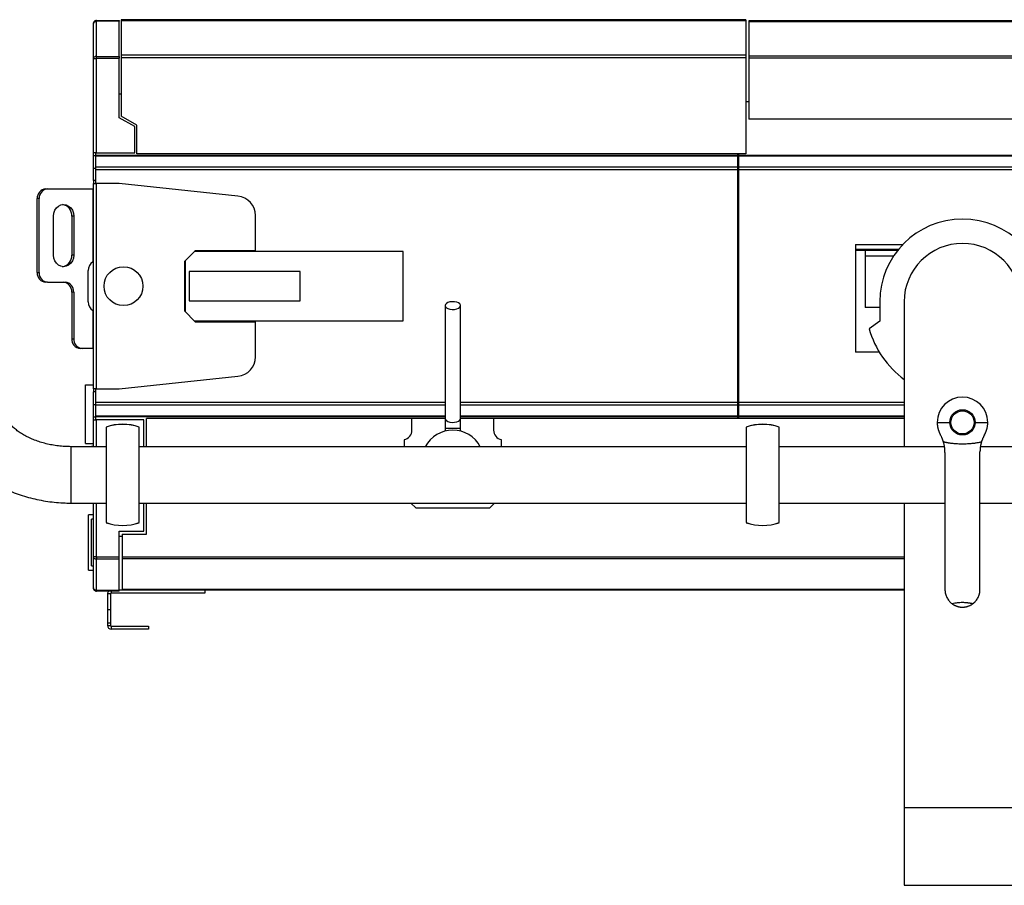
# Model space of a CAD drawing. Header units: millimetres. Extents: x 101 to 1818, y 136 to 1912.
# Tile 9 of 10: x 683 to 1189, y 1467 to 1912. Entities that reach past the tile are written whole.
import ezdxf

# ---------------------------------------------------------------- set-up
doc = ezdxf.new("R2010")
doc.units = ezdxf.units.MM

msp = doc.modelspace()

# ---------------------------------------------------------------- linework, layer by layer
at = {"color": 7, "linetype": 'Continuous', "lineweight": 25}
for p, q in [((720.71, 1891.6), (720.71, 1909.6)), ((722.31, 1910.76), (722.31, 1911.2)), ((722.31, 1911.2), (733.96, 1911.2)), ((733.96, 1910.76), (722.31, 1910.76)), ((722.31, 1892.71), (722.31, 1910.76)), ((733.96, 1911.2), (733.96, 1910.76)), ((733.96, 1892.71), (733.96, 1910.76)), ((1056.06, 1911.6), (734.96, 1911.6)), ((734.96, 1911.6), (734.96, 1911.05)), ((1056.06, 1911.05), (734.96, 1911.05)), ((734.96, 1911.05), (734.96, 1893.28)), ((1056.06, 1911.6), (1056.06, 1911.05)), ((1056.06, 1911.05), (1056.06, 1893.28)), ((1649.16, 1910.95), (1057.66, 1910.95)), ((1057.66, 1910.95), (1057.66, 1910.54)), ((1649.16, 1910.54), (1057.66, 1910.54)), ((1057.66, 1910.54), (1057.66, 1892.78)), ((1056.06, 1893.28), (734.96, 1893.28)), ((734.96, 1893.28), (734.96, 1891.94)), ((1056.06, 1893.28), (1056.06, 1891.94)), ((720.71, 1843.23), (720.71, 1891.6)), ((722.31, 1892.71), (733.96, 1892.71)), ((722.31, 1891.82), (722.31, 1892.71)), ((722.31, 1891.82), (733.96, 1891.82)), ((733.96, 1891.64), (722.31, 1891.64)), ((722.31, 1843.23), (722.31, 1891.64)), ((733.96, 1892.71), (733.96, 1891.82)), ((733.96, 1861.23), (733.96, 1891.64)), ((1056.06, 1891.94), (734.96, 1891.94)), ((734.96, 1891.94), (734.96, 1861.97)), ((1056.06, 1891.94), (1056.06, 1842.6)), ((1649.16, 1892.78), (1057.66, 1892.78)), ((1057.66, 1892.78), (1057.66, 1891.79)), ((1649.16, 1891.79), (1057.66, 1891.79)), ((1057.66, 1891.79), (1057.66, 1860.45)), ((734.96, 1873.4), (733.96, 1873.4)), ((1057.66, 1869.45), (1056.06, 1869.45)), ((741.96, 1856.61), (733.96, 1861.23)), ((742.96, 1857.35), (734.96, 1861.97)), ((1649.16, 1860.45), (1057.66, 1860.45)), ((741.96, 1843.23), (741.96, 1856.61)), ((742.96, 1842.6), (742.96, 1857.35)), ((722.31, 1843.23), (720.71, 1843.23)), ((720.71, 1841.73), (720.71, 1843.23)), ((721.96, 1841.76), (721.96, 1843.23)), ((722.31, 1843.23), (741.96, 1843.23)), ((1056.06, 1842.6), (742.96, 1842.6)), ((1051.96, 1841.76), (1051.96, 1842.6)), ((1052.46, 1841.76), (1052.46, 1842.6)), ((720.71, 1835.35), (720.71, 1841.73)), ((720.71, 1841.73), (721.96, 1841.73)), ((1051.96, 1841.76), (721.96, 1841.76)), ((721.96, 1841.51), (721.96, 1841.76)), ((721.96, 1835.35), (721.96, 1841.51)), ((1051.96, 1841.42), (721.96, 1841.42)), ((1051.96, 1841.42), (1051.96, 1841.76)), ((1051.96, 1835.8), (1051.96, 1841.42)), ((1662.46, 1841.76), (1052.46, 1841.76)), ((1052.46, 1841.42), (1052.46, 1841.76)), ((1662.46, 1841.42), (1052.46, 1841.42)), ((1052.46, 1835.8), (1052.46, 1841.42)), ((720.71, 1835.35), (721.96, 1835.35)), ((720.71, 1828.85), (720.71, 1835.35)), ((1051.96, 1835.8), (721.96, 1835.8)), ((721.96, 1828.85), (721.96, 1835.35)), ((1051.96, 1834.37), (721.96, 1834.37)), ((721.96, 1827.35), (721.96, 1834.37)), ((1051.96, 1834.37), (1051.96, 1835.8)), ((1051.96, 1714.83), (1051.96, 1834.37)), ((1662.46, 1835.8), (1052.46, 1835.8)), ((1052.46, 1834.37), (1052.46, 1835.8)), ((1662.46, 1834.37), (1052.46, 1834.37)), ((1052.46, 1714.83), (1052.46, 1834.37)), ((721.96, 1828.85), (720.71, 1828.85)), ((720.71, 1828.85), (720.71, 1827.35)), ((720.71, 1827.35), (722.31, 1827.35)), ((720.71, 1721.85), (720.71, 1827.35)), ((722.31, 1721.85), (722.31, 1827.35)), ((733.96, 1827.35), (722.31, 1827.35)), ((795, 1820.94), (733.96, 1827.35)), ((696.17, 1824.6), (697.17, 1824.6)), ((697.17, 1824.6), (720.46, 1824.6)), ((720.46, 1824.6), (720.46, 1787.09)), ((720.46, 1824.6), (720.66, 1824.6)), ((720.66, 1824.6), (720.66, 1787.5)), ((720.71, 1824.6), (720.66, 1824.6)), ((691.84, 1781.6), (691.84, 1819.6)), ((692.84, 1819.6), (691.84, 1819.6)), ((692.84, 1781.6), (692.84, 1819.6)), ((700.2, 1790.6), (700.2, 1810.6)), ((710.59, 1810.6), (709.59, 1810.6)), ((709.59, 1810.6), (709.59, 1790.6)), ((710.59, 1810.6), (710.59, 1790.6)), ((803.96, 1792.85), (803.96, 1810.99)), ((772.96, 1792.85), (767.46, 1787.35)), ((879.96, 1792.35), (772.46, 1792.35)), ((803.96, 1792.85), (772.96, 1792.85)), ((879.96, 1756.85), (879.96, 1792.35)), ((1112.46, 1796.1), (1112.46, 1793.6)), ((1112.46, 1796.1), (1136.86, 1796.1)), ((1112.46, 1793.6), (1134.64, 1793.6)), ((1112.46, 1793.6), (1112.46, 1793.2)), ((1112.46, 1793.2), (1112.46, 1740.6)), ((1112.46, 1793.2), (1134.31, 1793.2)), ((1117.46, 1793.1), (1117.46, 1790.2)), ((1117.46, 1793.1), (1134.23, 1793.1)), ((710.59, 1790.6), (709.59, 1790.6)), ((767.46, 1787.35), (767.46, 1761.85)), ((767.96, 1787.85), (767.96, 1761.35)), ((1117.46, 1790.2), (1117.46, 1763.6)), ((1117.46, 1790.2), (1132.11, 1790.2)), ((718.03, 1766.6), (718.03, 1782.6)), ((826.96, 1782.1), (769.96, 1782.1)), ((769.96, 1782.1), (769.96, 1767.1)), ((826.96, 1767.1), (826.96, 1782.1)), ((691.84, 1781.6), (692.84, 1781.6)), ((697.17, 1776.6), (696.17, 1776.6)), ((697.17, 1776.6), (706.26, 1776.6)), ((710.59, 1771.6), (709.59, 1771.6)), ((709.59, 1771.6), (709.59, 1747.6)), ((710.59, 1771.6), (710.59, 1747.6)), ((769.96, 1767.1), (826.96, 1767.1)), ((1124.96, 1766.6), (1124.96, 1756.6)), ((1137.46, 1766.6), (1137.46, 1692.1)), ((720.46, 1762.11), (720.46, 1742.6)), ((720.66, 1761.7), (720.66, 1742.6)), ((767.46, 1761.85), (772.96, 1756.35)), ((901.46, 1764.63), (901.46, 1706.6)), ((909.46, 1706.6), (909.46, 1764.63)), ((1124.96, 1763.6), (1117.46, 1763.6)), ((772.46, 1756.85), (879.96, 1756.85)), ((772.96, 1756.35), (803.96, 1756.35)), ((803.96, 1738.21), (803.96, 1756.35)), ((1124.96, 1756.6), (1119.42, 1752.73)), ((709.59, 1747.6), (710.59, 1747.6)), ((714.92, 1742.6), (713.92, 1742.6)), ((720.46, 1742.6), (714.92, 1742.6)), ((720.66, 1742.6), (720.46, 1742.6)), ((720.66, 1742.6), (720.71, 1742.6)), ((1124.75, 1740.6), (1112.46, 1740.6)), ((733.96, 1721.85), (795, 1728.27)), ((716.71, 1693.75), (716.71, 1723.95)), ((716.71, 1723.95), (720.71, 1723.95)), ((722.31, 1721.85), (720.71, 1721.85)), ((720.71, 1721.85), (720.71, 1720.35)), ((721.96, 1714.83), (721.96, 1721.85)), ((722.31, 1721.85), (733.96, 1721.85)), ((720.71, 1713.85), (720.71, 1720.35)), ((721.96, 1720.35), (720.71, 1720.35)), ((721.96, 1713.85), (721.96, 1720.35)), ((720.71, 1713.85), (721.96, 1713.85)), ((720.71, 1707.47), (720.71, 1713.85)), ((901.46, 1714.83), (721.96, 1714.83)), ((721.96, 1707.7), (721.96, 1713.85)), ((901.46, 1713.4), (721.96, 1713.4)), ((1051.96, 1714.83), (909.46, 1714.83)), ((1051.96, 1713.4), (909.46, 1713.4)), ((1051.96, 1713.4), (1051.96, 1714.83)), ((1051.96, 1707.79), (1051.96, 1713.4)), ((1052.46, 1713.4), (1052.46, 1714.83)), ((1137.46, 1714.83), (1052.46, 1714.83)), ((1052.46, 1707.79), (1052.46, 1713.4)), ((1137.46, 1713.4), (1052.46, 1713.4)), ((720.71, 1707.47), (721.96, 1707.47)), ((720.71, 1705.97), (720.71, 1707.47)), ((720.71, 1705.97), (722.31, 1705.97)), ((720.71, 1692.1), (720.71, 1705.97)), ((901.46, 1707.79), (721.96, 1707.79)), ((721.96, 1707.44), (721.96, 1707.7)), ((721.96, 1705.97), (721.96, 1707.44)), ((901.46, 1707.44), (721.96, 1707.44)), ((746.71, 1705.97), (722.31, 1705.97)), ((722.31, 1692.1), (722.31, 1705.97)), ((746.71, 1692.1), (746.71, 1705.97)), ((747.96, 1692.1), (747.96, 1706.6)), ((884.46, 1706.6), (747.96, 1706.6)), ((884.46, 1700.6), (884.46, 1706.6)), ((901.46, 1706.6), (884.46, 1706.6)), ((901.46, 1706.6), (901.46, 1701.6)), ((1051.96, 1707.79), (909.46, 1707.79)), ((1051.96, 1707.44), (909.46, 1707.44)), ((909.46, 1701.6), (909.46, 1706.6)), ((926.46, 1706.6), (909.46, 1706.6)), ((926.46, 1706.6), (926.46, 1700.6)), ((1137.46, 1706.6), (926.46, 1706.6)), ((1051.96, 1707.44), (1051.96, 1707.79)), ((1051.96, 1706.6), (1051.96, 1707.44)), ((1052.46, 1707.44), (1052.46, 1707.79)), ((1137.46, 1707.79), (1052.46, 1707.79)), ((1052.46, 1706.6), (1052.46, 1707.44)), ((1137.46, 1707.44), (1052.46, 1707.44)), ((727.26, 1702.15), (727.26, 1653.05)), ((744.26, 1653.05), (744.26, 1702.15)), ((901.46, 1701.6), (901.46, 1700.09)), ((901.46, 1701.6), (909.46, 1701.6)), ((909.46, 1700.09), (909.46, 1701.6)), ((1056.31, 1702.15), (1056.31, 1653.05)), ((1073.31, 1653.05), (1073.31, 1702.15)), ((1154.46, 1704.6), (1160.96, 1704.6)), ((1173.96, 1704.6), (1180.46, 1704.6)), ((880.46, 1695.7), (880.46, 1692.1)), ((930.46, 1692.1), (930.46, 1695.7)), ((727.26, 1692.1), (709.31, 1692.1)), ((709.31, 1663.1), (709.31, 1692.1)), ((716.71, 1693.75), (720.71, 1693.75)), ((720.71, 1692.15), (719.71, 1692.15)), ((719.71, 1692.1), (719.71, 1692.15)), ((1056.31, 1692.1), (744.26, 1692.1)), ((1158.21, 1692.1), (1073.31, 1692.1)), ((1439.46, 1692.1), (1176.67, 1692.1)), ((1158.46, 1689.15), (1158.46, 1618.6)), ((1176.46, 1618.6), (1176.46, 1689.41)), ((709.31, 1663.1), (727.26, 1663.1)), ((720.71, 1635.45), (720.71, 1663.1)), ((722.31, 1635.42), (722.31, 1663.1)), ((744.26, 1663.1), (1056.31, 1663.1)), ((746.71, 1648.6), (746.71, 1663.1)), ((747.96, 1647.1), (747.96, 1663.1)), ((883.96, 1663.1), (886.46, 1660.6)), ((886.46, 1660.6), (924.46, 1660.6)), ((924.46, 1660.6), (926.96, 1663.1)), ((1073.31, 1663.1), (1158.46, 1663.1)), ((1137.46, 1663.1), (1137.46, 1506.6)), ((1176.46, 1663.1), (1439.46, 1663.1)), ((720.71, 1657.05), (718.21, 1657.05)), ((718.21, 1642.85), (718.21, 1657.05)), ((720.71, 1654.85), (719.71, 1654.85)), ((719.71, 1642.85), (719.71, 1654.85)), ((733.96, 1648.6), (746.71, 1648.6)), ((733.96, 1635.42), (733.96, 1648.6)), ((733.96, 1646.1), (735.46, 1646.1)), ((735.46, 1647.1), (735.46, 1635.27)), ((735.46, 1647.1), (747.96, 1647.1)), ((718.21, 1628.65), (718.21, 1642.85)), ((719.71, 1630.85), (719.71, 1642.85)), ((720.71, 1619.45), (720.71, 1635.45)), ((722.31, 1635.42), (733.96, 1635.42)), ((733.96, 1635.23), (722.31, 1635.23)), ((722.31, 1635.23), (722.31, 1634.35)), ((733.96, 1634.35), (733.96, 1635.23)), ((735.46, 1635.27), (735.46, 1634.42)), ((1137.46, 1635.27), (735.46, 1635.27)), ((719.71, 1630.85), (720.71, 1630.85)), ((733.96, 1634.35), (722.31, 1634.35)), ((722.31, 1618.3), (722.31, 1634.35)), ((733.96, 1618.3), (733.96, 1634.35)), ((735.46, 1634.42), (735.46, 1618.65)), ((1137.46, 1634.42), (735.46, 1634.42)), ((718.21, 1628.65), (720.71, 1628.65)), ((722.31, 1618.3), (733.96, 1618.3)), ((722.31, 1618.3), (722.31, 1617.85)), ((733.96, 1617.85), (722.31, 1617.85)), ((729.46, 1616.4), (727.96, 1616.4)), ((727.96, 1616.4), (727.96, 1608.3)), ((729.46, 1616.4), (729.46, 1608.3)), ((729.86, 1617.85), (729.86, 1616.8)), ((777.96, 1616.8), (729.86, 1616.8)), ((733.96, 1617.85), (733.96, 1618.3)), ((735.46, 1618.3), (733.96, 1618.3)), ((735.46, 1618.65), (735.46, 1618.3)), ((1137.46, 1618.65), (735.46, 1618.65)), ((1137.46, 1618.3), (735.46, 1618.3)), ((777.96, 1618.3), (777.96, 1616.8)), ((729.46, 1608.3), (727.96, 1608.3)), ((727.96, 1608.3), (727.96, 1601.3)), ((729.46, 1608.3), (729.46, 1601.3)), ((729.46, 1601.3), (727.96, 1601.3)), ((727.96, 1601.3), (727.96, 1600.2)), ((727.96, 1600.2), (729.46, 1600.2)), ((729.46, 1601.3), (729.46, 1600.2)), ((729.86, 1599.8), (729.86, 1598.3)), ((729.86, 1599.8), (748.96, 1599.8)), ((748.96, 1599.8), (748.96, 1598.3)), ((748.96, 1598.3), (729.86, 1598.3)), ((1137.46, 1506.6), (1197.46, 1506.6)), ((1137.46, 1506.6), (1137.46, 1466.6)), ((1137.46, 1466.6), (1197.46, 1466.6))]:
    msp.add_line(p, q, dxfattribs=at)
at = {"color": 7, "linetype": 'Continuous', "lineweight": 25, "flags": 128}
for points in [[(700.2, 1810.6), (700.38, 1812.16), (700.9, 1813.6), (701.72, 1814.85), (702.8, 1815.8), (704.05, 1816.4), (705.4, 1816.6), (706.74, 1816.4), (707.99, 1815.8), (709.07, 1814.85), (709.9, 1813.6), (710.42, 1812.16), (710.59, 1810.6)], [(710.59, 1790.6), (710.42, 1789.05), (709.9, 1787.6), (709.07, 1786.36), (707.99, 1785.41), (706.74, 1784.81), (705.4, 1784.6), (704.05, 1784.81), (702.8, 1785.41), (701.72, 1786.36), (700.9, 1787.6), (700.38, 1789.05), (700.2, 1790.6)], [(901.46, 1764.63), (901.64, 1764.04), (902.15, 1763.5), (902.96, 1763.06), (904, 1762.76), (905.16, 1762.63), (906.35, 1762.68), (907.46, 1762.89), (908.39, 1763.27), (909.06, 1763.76), (909.41, 1764.33), (909.41, 1764.92), (909.06, 1765.49), (908.39, 1765.99), (907.46, 1766.36), (906.35, 1766.58), (905.16, 1766.62), (904, 1766.49), (902.96, 1766.19), (902.15, 1765.75), (901.64, 1765.22), (901.46, 1764.63)], [(901.46, 1706.6), (901.64, 1706.01), (902.15, 1705.48), (902.96, 1705.04), (904, 1704.74), (905.16, 1704.61), (906.35, 1704.65), (907.46, 1704.87), (908.39, 1705.24), (909.06, 1705.73), (909.41, 1706.3), (909.46, 1706.6)]]:
    msp.add_lwpolyline(points, dxfattribs=at)
at = {"color": 7, "linetype": 'Continuous', "lineweight": 25}
for centre, radius in [((736.16, 1774.6), 10), ((1167.46, 1704.6), 6.5), ((1167.46, 1704.6), 5.95)]:
    msp.add_circle(centre, radius, dxfattribs=at)
for centre, radius, start, end in [((696.53, 1819.92), 4.7, 94.4019, 183.8113), ((697.53, 1819.92), 4.7, 94.4019, 183.8113), ((793.96, 1810.99), 10, 0, 84), ((703.89, 1810.95), 5.71, 356.4742, 79.8847), ((1167.46, 1766.6), 42.5, 0, 180), ((1167.46, 1766.6), 30, 90, 180), ((1167.46, 1766.6), 30, 0, 90), ((703.89, 1790.25), 5.71, 280.1153, 3.5258), ((723.15, 1782.74), 5.11, 121.7006, 181.5558), ((696.53, 1781.29), 4.7, 176.1887, 265.5981), ((697.53, 1781.29), 4.7, 176.1887, 265.5981), ((704.9, 1771.92), 4.7, 356.1887, 85.5981), ((705.9, 1771.92), 4.7, 356.1887, 85.5981), ((723.15, 1766.46), 5.11, 178.4442, 238.2994), ((1167.46, 1766.6), 50, 196.1126, 233.1301), ((714.28, 1747.29), 4.7, 176.1887, 265.5981), ((715.28, 1747.29), 4.7, 176.1887, 265.5981), ((793.96, 1738.21), 10, 276, 0), ((1167.46, 1704.6), 13, 0, 180), ((735.76, 1677.6), 26, 70.9179, 109.0821), ((735.76, 1677.6), 25.98, 70.9032, 109.0968), ((1064.81, 1677.6), 26, 70.9179, 109.0821), ((1064.81, 1677.6), 25.98, 70.9032, 109.0968), ((879.46, 1700.6), 5, 281.537, 0), ((905.46, 1684.6), 16, 27.9532, 152.0468), ((931.46, 1700.6), 5, 180, 258.463), ((735.76, 1677.6), 25.98, 250.9032, 289.0968), ((735.76, 1677.6), 26, 250.9179, 289.0821), ((1064.81, 1677.6), 25.98, 250.9032, 289.0968), ((1064.81, 1677.6), 26, 250.9179, 289.0821), ((729.86, 1616.4), 1.9, 130.2566, 180), ((729.86, 1616.4), 0.4, 90, 180), ((729.86, 1600.2), 1.9, 180, 270), ((729.86, 1600.2), 0.4, 180, 270)]:
    msp.add_arc(centre, radius, start, end, dxfattribs=at)
for points, knots in [([(722.31, 1911.2), (722.1, 1911.2), (721.89, 1911.16), (721.5, 1911), (721.33, 1910.88), (721.03, 1910.59), (720.91, 1910.41), (720.75, 1910.02), (720.71, 1909.81), (720.71, 1909.6)], [0, 0, 0, 0, 0.25, 0.25, 0.5, 0.5, 0.75, 0.75, 1, 1, 1, 1]), ([(720.71, 1909.6), (720.71, 1909.75), (720.75, 1909.9), (720.91, 1910.18), (721.03, 1910.31), (721.33, 1910.52), (721.5, 1910.61), (721.89, 1910.73), (722.1, 1910.76), (722.31, 1910.76)], [0, 0, 0, 0, 0.25, 0.25, 0.5, 0.5, 0.75, 0.75, 1, 1, 1, 1]), ([(722.31, 1892.71), (722.1, 1892.71), (721.89, 1892.68), (721.5, 1892.57), (721.33, 1892.49), (721.03, 1892.29), (720.91, 1892.16), (720.75, 1891.89), (720.71, 1891.75), (720.71, 1891.6)], [0, 0, 0, 0, 0.25, 0.25, 0.5, 0.5, 0.75, 0.75, 1, 1, 1, 1]), ([(720.71, 1891.6), (720.71, 1891.61), (720.75, 1891.61), (720.91, 1891.61), (721.03, 1891.62), (721.33, 1891.62), (721.5, 1891.63), (721.89, 1891.63), (722.1, 1891.64), (722.31, 1891.64)], [0, 0, 0, 0, 0.25, 0.25, 0.5, 0.5, 0.75, 0.75, 1, 1, 1, 1]), ([(722.31, 1891.82), (722.22, 1891.83), (722.13, 1891.81), (722, 1891.72), (721.96, 1891.66), (721.96, 1891.6)], [0, 0, 0, 0, 0.5, 0.5, 1, 1, 1, 1]), ([(644.81, 1712.96), (644.82, 1712.18), (644.86, 1710.23), (645.19, 1707.11), (645.87, 1703.63), (646.85, 1700.2), (648.14, 1696.85), (649.72, 1693.57), (651.59, 1690.39), (653.75, 1687.32), (656.19, 1684.38), (658.9, 1681.57), (661.87, 1678.91), (665.08, 1676.42), (668.51, 1674.12), (672.16, 1672), (675.99, 1670.1), (679.99, 1668.41), (684.14, 1666.94), (688.4, 1665.7), (692.77, 1664.7), (697.21, 1663.93), (701.71, 1663.4), (705.75, 1663.14), (708.29, 1663.11), (709.31, 1663.1)], [0, 0, 0, 0, 0.028063, 0.070488, 0.112912, 0.155438, 0.198169, 0.241193, 0.284581, 0.32838, 0.372613, 0.417275, 0.462337, 0.507748, 0.553446, 0.599362, 0.645433, 0.691601, 0.737824, 0.784061, 0.830296, 0.876522, 0.922739, 0.968953, 1, 1, 1, 1]), ([(709.31, 1692.1), (708.76, 1692.11), (707.09, 1692.12), (704.33, 1692.29), (701.07, 1692.68), (697.89, 1693.26), (694.82, 1694.01), (691.89, 1694.93), (689.12, 1696.01), (686.55, 1697.21), (684.19, 1698.53), (682.06, 1699.95), (680.17, 1701.43), (678.53, 1702.96), (677.15, 1704.51), (676.02, 1706.07), (675.12, 1707.62), (674.46, 1709.16), (674.01, 1710.71), (673.83, 1711.97), (673.81, 1712.73), (673.81, 1712.96)], [0, 0, 0, 0, 0.0272, 0.081593, 0.135938, 0.190178, 0.24428, 0.298216, 0.351973, 0.405554, 0.458993, 0.512356, 0.565735, 0.619284, 0.673256, 0.728031, 0.784165, 0.842461, 0.904075, 0.970556, 1, 1, 1, 1]), ([(1154.46, 1704.6), (1154.46, 1704.5), (1154.46, 1704.3), (1154.47, 1703.99), (1154.49, 1703.68), (1154.52, 1703.37), (1154.55, 1703.07), (1154.59, 1702.76), (1154.64, 1702.45), (1154.69, 1702.14), (1154.76, 1701.84), (1154.83, 1701.53), (1154.91, 1701.23), (1154.99, 1700.93), (1155.08, 1700.62), (1155.18, 1700.33), (1155.29, 1700.03), (1155.41, 1699.73), (1155.53, 1699.44), (1155.66, 1699.15), (1155.79, 1698.86), (1155.94, 1698.57), (1156.04, 1698.39), (1156.09, 1698.3)], [0, 0, 0, 0, 0.044719, 0.089576, 0.134596, 0.179805, 0.225228, 0.27089, 0.316815, 0.363028, 0.409552, 0.45641, 0.503625, 0.551219, 0.599214, 0.64763, 0.696488, 0.745808, 0.79561, 0.845912, 0.896733, 0.94809, 1, 1, 1, 1]), ([(1178.77, 1698.2), (1178.83, 1698.3), (1178.93, 1698.49), (1179.08, 1698.78), (1179.23, 1699.07), (1179.36, 1699.37), (1179.49, 1699.67), (1179.61, 1699.97), (1179.72, 1700.27), (1179.82, 1700.58), (1179.92, 1700.88), (1180.03, 1701.27), (1180.15, 1701.75), (1180.26, 1702.32), (1180.35, 1702.89), (1180.41, 1703.46), (1180.45, 1704.03), (1180.46, 1704.41), (1180.46, 1704.6)], [0, 0, 0, 0, 0.052682, 0.104704, 0.156085, 0.206842, 0.256993, 0.306559, 0.35556, 0.404016, 0.451948, 0.499381, 0.584751, 0.669148, 0.752718, 0.835613, 0.917988, 1, 1, 1, 1]), ([(1157.62, 1694.7), (1157.6, 1694.78), (1157.55, 1694.92), (1157.48, 1695.15), (1157.4, 1695.39), (1157.31, 1695.63), (1157.22, 1695.88), (1157.12, 1696.14), (1156.99, 1696.46), (1156.82, 1696.85), (1156.6, 1697.32), (1156.36, 1697.81), (1156.18, 1698.13), (1156.09, 1698.3)], [0, 0, 0, 0, 0.071143, 0.142249, 0.21338, 0.284599, 0.355966, 0.427542, 0.49939, 0.623951, 0.748701, 0.873949, 1, 1, 1, 1]), ([(1178.77, 1698.2), (1178.73, 1698.12), (1178.63, 1697.94), (1178.5, 1697.69), (1178.37, 1697.44), (1178.24, 1697.19), (1178.13, 1696.95), (1177.99, 1696.64), (1177.83, 1696.28), (1177.66, 1695.86), (1177.51, 1695.45), (1177.37, 1695.06), (1177.3, 1694.81), (1177.26, 1694.69)], [0, 0, 0, 0, 0.067531, 0.134625, 0.201326, 0.267677, 0.333725, 0.399514, 0.52024, 0.640369, 0.760182, 0.879964, 1, 1, 1, 1]), ([(1158.46, 1689.15), (1158.46, 1689.29), (1158.46, 1689.58), (1158.44, 1690.01), (1158.42, 1690.44), (1158.38, 1690.86), (1158.34, 1691.29), (1158.28, 1691.72), (1158.22, 1692.15), (1158.15, 1692.58), (1158.06, 1693.01), (1157.97, 1693.43), (1157.86, 1693.86), (1157.75, 1694.28), (1157.66, 1694.56), (1157.62, 1694.7)], [0, 0, 0, 0, 0.075041, 0.150384, 0.226034, 0.301993, 0.378264, 0.454849, 0.531753, 0.608977, 0.686524, 0.764397, 0.842599, 0.921133, 1, 1, 1, 1]), ([(1157.62, 1694.7), (1157.76, 1694.67), (1158.02, 1694.59), (1158.43, 1694.49), (1158.85, 1694.39), (1159.27, 1694.31), (1159.7, 1694.22), (1160.14, 1694.14), (1160.59, 1694.07), (1161.04, 1694.01), (1161.5, 1693.94), (1161.97, 1693.89), (1163.1, 1693.76), (1164.92, 1693.63), (1167.44, 1693.57), (1169.97, 1693.63), (1171.93, 1693.77), (1173.31, 1693.93), (1174.14, 1694.04), (1174.95, 1694.17), (1175.74, 1694.32), (1176.51, 1694.49), (1177.01, 1694.63), (1177.26, 1694.69)], [0, 0, 0, 0, 0.021695, 0.043578, 0.065661, 0.087953, 0.110466, 0.13321, 0.156195, 0.179429, 0.202923, 0.226686, 0.250726, 0.374527, 0.500126, 0.626165, 0.750452, 0.79372, 0.836239, 0.878065, 0.919259, 0.959882, 1, 1, 1, 1]), ([(1177.26, 1694.69), (1177.22, 1694.56), (1177.14, 1694.29), (1177.03, 1693.89), (1176.93, 1693.48), (1176.84, 1693.08), (1176.76, 1692.67), (1176.69, 1692.26), (1176.63, 1691.86), (1176.57, 1691.45), (1176.53, 1691.04), (1176.5, 1690.63), (1176.48, 1690.22), (1176.46, 1689.82), (1176.46, 1689.55), (1176.46, 1689.41)], [0, 0, 0, 0, 0.079028, 0.157695, 0.236004, 0.313958, 0.391559, 0.468811, 0.545715, 0.622274, 0.698491, 0.77437, 0.849912, 0.925121, 1, 1, 1, 1]), ([(722.31, 1635.42), (722.1, 1635.42), (721.89, 1635.42), (721.5, 1635.43), (721.33, 1635.43), (721.03, 1635.44), (720.91, 1635.44), (720.75, 1635.45), (720.71, 1635.45), (720.71, 1635.45)], [0, 0, 0, 0, 0.25, 0.25, 0.5, 0.5, 0.75, 0.75, 1, 1, 1, 1]), ([(720.71, 1635.45), (720.71, 1635.31), (720.75, 1635.16), (720.91, 1634.89), (721.03, 1634.77), (721.33, 1634.56), (721.5, 1634.48), (721.89, 1634.37), (722.1, 1634.35), (722.31, 1634.35)], [0, 0, 0, 0, 0.25, 0.25, 0.5, 0.5, 0.75, 0.75, 1, 1, 1, 1]), ([(721.96, 1635.45), (721.96, 1635.39), (722, 1635.33), (722.13, 1635.25), (722.22, 1635.23), (722.31, 1635.23)], [0, 0, 0, 0, 0.5, 0.5, 1, 1, 1, 1]), ([(722.31, 1618.3), (722.1, 1618.3), (721.89, 1618.33), (721.5, 1618.45), (721.33, 1618.53), (721.03, 1618.75), (720.91, 1618.87), (720.75, 1619.15), (720.71, 1619.3), (720.71, 1619.45)], [0, 0, 0, 0, 0.25, 0.25, 0.5, 0.5, 0.75, 0.75, 1, 1, 1, 1]), ([(720.71, 1619.45), (720.71, 1619.24), (720.75, 1619.03), (720.91, 1618.65), (721.03, 1618.47), (721.33, 1618.17), (721.5, 1618.05), (721.89, 1617.89), (722.1, 1617.85), (722.31, 1617.85)], [0, 0, 0, 0, 0.25, 0.25, 0.5, 0.5, 0.75, 0.75, 1, 1, 1, 1]), ([(1158.46, 1618.6), (1158.46, 1618.5), (1158.46, 1618.3), (1158.48, 1618), (1158.5, 1617.7), (1158.54, 1617.4), (1158.58, 1617.1), (1158.64, 1616.8), (1158.76, 1616.26), (1158.99, 1615.49), (1159.41, 1614.52), (1159.94, 1613.61), (1160.47, 1612.91), (1160.94, 1612.39), (1161.32, 1612.02), (1161.71, 1611.67), (1161.99, 1611.46), (1162.13, 1611.35)], [0, 0, 0, 0, 0.035857, 0.071641, 0.107396, 0.143165, 0.178991, 0.214916, 0.250984, 0.375642, 0.500328, 0.624724, 0.749911, 0.812714, 0.875191, 0.93755, 1, 1, 1, 1]), ([(1172.79, 1611.35), (1172.87, 1611.41), (1173.03, 1611.53), (1173.26, 1611.72), (1173.49, 1611.92), (1173.71, 1612.13), (1173.92, 1612.34), (1174.13, 1612.56), (1174.49, 1612.97), (1174.97, 1613.61), (1175.5, 1614.52), (1175.92, 1615.49), (1176.18, 1616.33), (1176.32, 1617.02), (1176.4, 1617.54), (1176.45, 1618.07), (1176.46, 1618.43), (1176.46, 1618.6)], [0, 0, 0, 0, 0.035742, 0.071417, 0.107065, 0.142726, 0.178437, 0.214239, 0.250169, 0.375254, 0.499635, 0.624311, 0.749016, 0.812058, 0.874749, 0.93732, 1, 1, 1, 1]), ([(1172.79, 1611.35), (1172.59, 1611.38), (1172.21, 1611.44), (1171.65, 1611.53), (1171.12, 1611.61), (1170.62, 1611.68), (1169.83, 1611.78), (1168.78, 1611.89), (1167.46, 1611.95), (1166.13, 1611.89), (1164.83, 1611.75), (1163.48, 1611.56), (1162.6, 1611.43), (1162.13, 1611.35)], [0, 0, 0, 0, 0.0559874, 0.1089233, 0.1588299, 0.2057311, 0.2496527, 0.3811921, 0.5000053, 0.6188135, 0.7503587, 0.8657481, 1, 1, 1, 1]), ([(1162.13, 1611.35), (1162.2, 1611.3), (1162.34, 1611.2), (1162.56, 1611.05), (1162.79, 1610.91), (1163.03, 1610.77), (1163.28, 1610.63), (1163.54, 1610.5), (1163.82, 1610.37), (1164.11, 1610.25), (1164.41, 1610.13), (1164.71, 1610.03), (1165.05, 1609.93), (1165.42, 1609.83), (1165.85, 1609.74), (1166.33, 1609.67), (1166.88, 1609.61), (1167.26, 1609.61), (1167.46, 1609.6)], [0, 0, 0, 0, 0.042291, 0.086263, 0.131923, 0.179282, 0.228347, 0.279124, 0.331619, 0.385839, 0.441786, 0.499464, 0.557847, 0.626234, 0.70464, 0.793071, 0.891528, 1, 1, 1, 1]), ([(1167.46, 1609.6), (1167.56, 1609.6), (1167.76, 1609.61), (1168.06, 1609.62), (1168.34, 1609.64), (1168.61, 1609.68), (1168.87, 1609.71), (1169.12, 1609.76), (1169.36, 1609.81), (1169.58, 1609.86), (1169.8, 1609.91), (1170, 1609.97), (1170.31, 1610.06), (1170.71, 1610.21), (1171.19, 1610.41), (1171.64, 1610.63), (1172.05, 1610.86), (1172.44, 1611.1), (1172.68, 1611.27), (1172.79, 1611.35)], [0, 0, 0, 0, 0.055292, 0.108617, 0.159972, 0.209354, 0.256762, 0.302196, 0.345654, 0.387138, 0.426648, 0.464185, 0.499751, 0.595808, 0.686758, 0.77262, 0.853424, 0.929203, 1, 1, 1, 1])]:
    msp.add_open_spline(points, degree=3, knots=knots, dxfattribs=at)
for points in [[(720.66, 1787.5), (720.59, 1787.41), (720.52, 1787.27), (720.46, 1787.09)], [(720.46, 1762.11), (720.52, 1761.94), (720.59, 1761.8), (720.66, 1761.7)]]:
    msp.add_open_spline(points, degree=3, dxfattribs=at)

doc.saveas('drawing.dxf')
